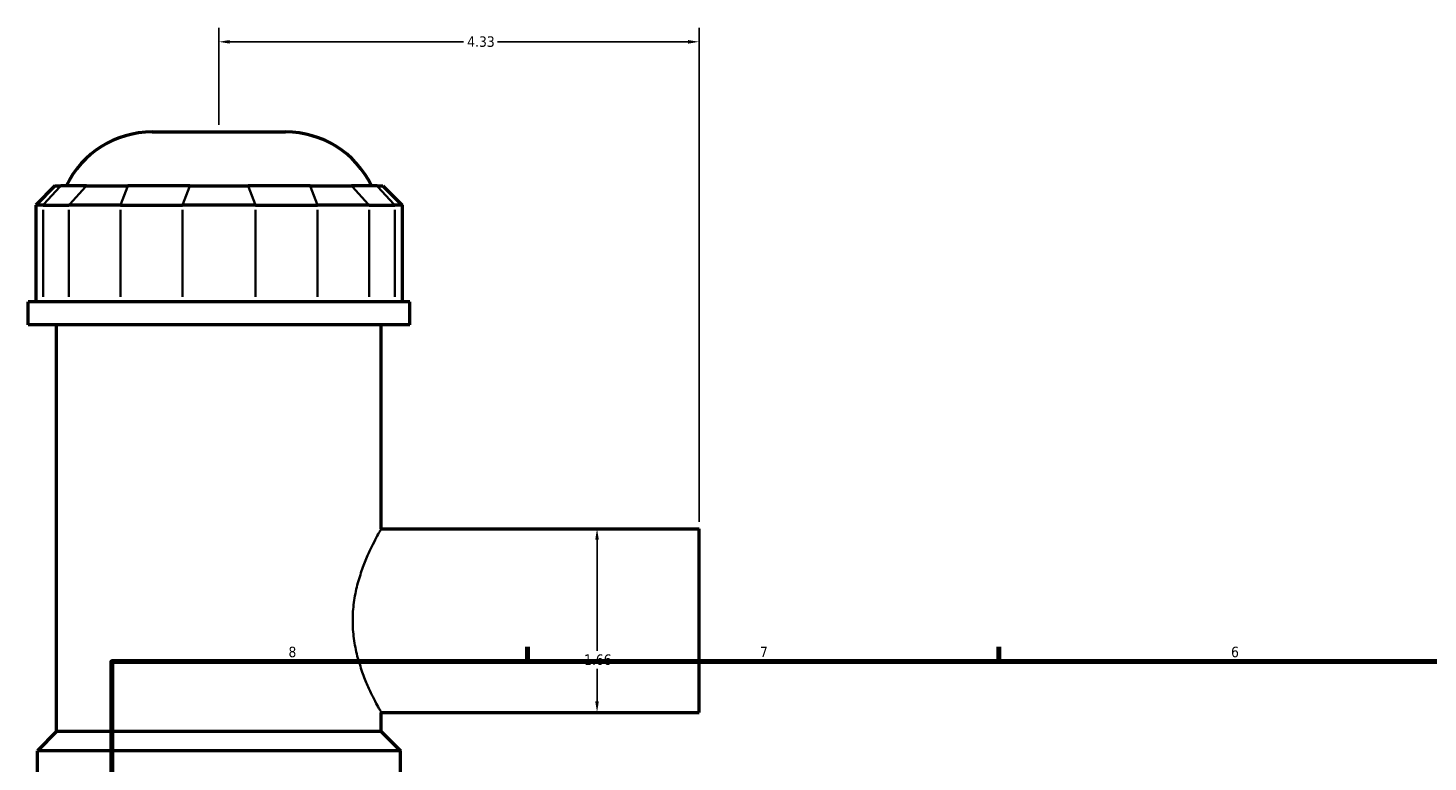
# Model space of a CAD drawing. Header units: inches. Extents: x -2 to 50.6, y -2.4 to 49.1.
# Tile 4 of 8: x -0.3 to 12.4, y 20.1 to 26.7. Entities that reach past the tile are written whole.
import ezdxf

# ---------------------------------------------------------------- set-up
doc = ezdxf.new("R2010")
doc.units = ezdxf.units.IN
doc.header["$MEASUREMENT"] = 0
for name, color, linetype, lineweight in [('Border (ANSI)', 7, 'Continuous', 70), ('Dimension (ANSI)', 7, 'Continuous', 25), ('Visible (ANSI)', 7, 'Continuous', 50), ('Visible Narrow (ANSI)', 7, 'Continuous', 35)]:
    doc.layers.add(name, color=color, linetype=linetype, lineweight=lineweight)
doc.styles.add('Note Text (ANSI)', font='tahoma.ttf')
doc.dimstyles.new('Default (ANSI)', dxfattribs={"dimtxt": 0.094488, "dimasz": 0.098425, "dimexe": 0.125, "dimexo": 0.0625, "dimgap": 0.031496, "dimtad": 0, "dimtih": 1, "dimtoh": 1, "dimrnd": 1e-08, "dimzin": 4, "dimdsep": 46, "dimtxsty": 'Note Text (ANSI)', "dimcen": 0.09, "dimdle": 0.393701, "dimclrd": 256, "dimclre": 256, "dimclrt": 5, "dimadec": 0, "dimazin": 1, "dimtfac": 1, "dimtofl": 0, "dimtmove": 0, "dimatfit": 3, "dimfxl": 1, "dimtolj": 1, "dimtzin": 4, "dimlwd": -1, "dimlwe": -1, "dimarcsym": 0})

# ---------------------------------------------------------------- blocks, each defined once
blk = doc.blocks.new('Borders Default Border')
at = {"layer": 'Border (ANSI)'}
for p, q in [((4.25, 21), (4.25, 21.134)), ((8.5, 21), (8.5, 21.134))]:
    blk.add_line(p, q, dxfattribs=at)
at = {"layer": 'Border (ANSI)', "flags": 128}
blk.add_lwpolyline([(0.5, 1), (0.5, 21), (33.5, 21), (33.5, 1), (0.5, 1)], dxfattribs=at)
at = {"layer": 'Border (ANSI)', "color": 5, "true_color": 0x0000ff, "char_height": 0.0945, "attachment_point": 7, "style": 'Note Text (ANSI)'}
for s, insert in [('8', (2.094, 21.038)), ('7', (6.346, 21.04)), ('6', (10.595, 21.038))]:
    blk.add_mtext(s, dxfattribs=dict(at, insert=insert))
blk = doc.blocks.new('*D6')
at = {"layer": 'Defpoints', "color": 0, "transparency": 16777216}
for p in [(5.797, 26.593), (1.467, 25.78), (5.797, 22.199)]:
    blk.add_point(p, dxfattribs=at)
at = {"layer": 'Dimension (ANSI)', "transparency": 16777216}
for p, q in [((1.467, 25.843), (1.467, 26.718)), ((5.797, 22.262), (5.797, 26.718)), ((1.565, 26.593), (3.674, 26.593)), ((5.698, 26.593), (3.979, 26.593))]:
    blk.add_line(p, q, dxfattribs=at)
for points in [[(1.565, 26.609), (1.565, 26.576), (1.467, 26.593)], [(5.698, 26.609), (5.698, 26.576), (5.797, 26.593)]]:
    blk.add_solid(points, dxfattribs=at)
at = {"layer": 'Dimension (ANSI)', "color": 5, "transparency": 16777216, "insert": (3.706, 26.642), "char_height": 0.0945, "attachment_point": 1, "style": 'Note Text (ANSI)'}
blk.add_mtext('\\A1;4.33', dxfattribs=at)
blk = doc.blocks.new('*D9')
at = {"layer": 'Defpoints', "color": 0, "transparency": 16777216}
for p in [(4.877, 22.199), (4.877, 20.542), (4.877, 20.542)]:
    blk.add_point(p, dxfattribs=at)
at = {"layer": 'Dimension (ANSI)', "transparency": 16777216}
for p, q in [((4.877, 22.101), (4.877, 21.097)), ((4.877, 20.64), (4.877, 20.935))]:
    blk.add_line(p, q, dxfattribs=at)
for points in [[(4.861, 22.101), (4.893, 22.101), (4.877, 22.199)], [(4.861, 20.64), (4.893, 20.64), (4.877, 20.542)]]:
    blk.add_solid(points, dxfattribs=at)
at = {"layer": 'Dimension (ANSI)', "color": 5, "transparency": 16777216, "insert": (4.76, 21.065), "char_height": 0.0945, "attachment_point": 1, "style": 'Note Text (ANSI)'}
blk.add_mtext('\\A1;1.66', dxfattribs=at)

msp = doc.modelspace()

# ---------------------------------------------------------------- linework, layer by layer
at = {"layer": 'Visible (ANSI)'}
for p, q in [((0.865, 25.78), (2.068, 25.78)), ((-0.012, 25.292), (-0.184, 25.12)), ((-0.012, 25.292), (0.04, 25.292)), ((0.272, 25.292), (0.04, 25.292)), ((0.272, 25.292), (0.645, 25.292)), ((1.203, 25.292), (0.645, 25.292)), ((1.203, 25.292), (1.73, 25.292)), ((2.289, 25.292), (1.73, 25.292)), ((2.289, 25.292), (2.662, 25.292)), ((2.893, 25.292), (2.662, 25.292)), ((2.893, 25.292), (2.946, 25.292)), ((2.946, 25.292), (3.118, 25.12)), ((-0.119, 25.12), (-0.184, 25.12)), ((-0.184, 25.12), (-0.184, 24.247)), ((-0.119, 25.12), (0.113, 25.12)), ((0.579, 25.12), (0.113, 25.12)), ((0.579, 25.12), (1.137, 25.12)), ((1.796, 25.12), (1.137, 25.12)), ((1.796, 25.12), (2.355, 25.12)), ((2.821, 25.12), (2.355, 25.12)), ((2.821, 25.12), (3.052, 25.12)), ((3.118, 25.12), (3.052, 25.12)), ((3.118, 25.12), (3.118, 24.247)), ((3.189, 24.247), (-0.255, 24.247)), ((-0.255, 24.038), (-0.255, 24.247)), ((3.189, 24.038), (3.189, 24.247)), ((3.189, 24.038), (-0.255, 24.038)), ((0.003, 20.368), (0.003, 24.038)), ((2.931, 22.199), (2.931, 24.038)), ((2.931, 22.199), (5.797, 22.199)), ((5.797, 20.542), (5.797, 22.199)), ((2.931, 20.368), (2.931, 20.542)), ((2.931, 20.542), (5.797, 20.542)), ((0.003, 20.368), (-0.169, 20.196)), ((2.931, 20.368), (0.003, 20.368)), ((2.931, 20.368), (3.103, 20.196)), ((3.103, 20.196), (-0.169, 20.196)), ((-0.169, 19.699), (-0.169, 20.196)), ((3.103, 19.699), (3.103, 20.196))]:
    msp.add_line(p, q, dxfattribs=at)
for centre, start, end in [((0.865, 24.919), 90, 154.3197), ((2.068, 24.919), 25.6803, 90)]:
    msp.add_arc(centre, 0.861, start, end, dxfattribs=at)
at = {"layer": 'Visible Narrow (ANSI)'}
for p, q in [((0.032, 25.284), (-0.111, 25.129)), ((0.121, 25.129), (0.264, 25.284)), ((0.641, 25.284), (0.582, 25.129)), ((1.2, 25.284), (1.141, 25.129)), ((1.734, 25.284), (1.793, 25.129)), ((2.292, 25.284), (2.352, 25.129)), ((2.67, 25.284), (2.813, 25.129)), ((2.901, 25.284), (3.044, 25.129)), ((-0.119, 24.291), (-0.119, 25.077)), ((0.113, 25.077), (0.113, 24.291)), ((0.579, 24.291), (0.579, 25.077)), ((1.137, 25.077), (1.137, 24.291)), ((1.796, 24.291), (1.796, 25.077)), ((2.355, 25.077), (2.355, 24.291)), ((2.821, 24.291), (2.821, 25.077)), ((3.052, 25.077), (3.052, 24.291))]:
    msp.add_line(p, q, dxfattribs=at)
msp.add_open_spline([(2.931, 20.542), (2.931, 20.542), (2.928, 20.547), (2.916, 20.568), (2.906, 20.585), (2.884, 20.627), (2.87, 20.654), (2.84, 20.714), (2.824, 20.748), (2.792, 20.821), (2.776, 20.861), (2.744, 20.951), (2.728, 20.999), (2.702, 21.101), (2.691, 21.154), (2.677, 21.262), (2.673, 21.317), (2.673, 21.424), (2.677, 21.479), (2.691, 21.587), (2.702, 21.64), (2.728, 21.742), (2.744, 21.79), (2.776, 21.879), (2.792, 21.92), (2.824, 21.992), (2.84, 22.026), (2.87, 22.087), (2.884, 22.113), (2.906, 22.156), (2.916, 22.172), (2.928, 22.194), (2.931, 22.199), (2.931, 22.199)], degree=3, knots=[3.258711, 3.258711, 3.258711, 3.258711, 3.665056, 3.665056, 4.0714, 4.0714, 4.477745, 4.477745, 4.884089, 4.884089, 5.292423, 5.292423, 5.700756, 5.700756, 6.109089, 6.109089, 6.517423, 6.517423, 6.925756, 6.925756, 7.33409, 7.33409, 7.742423, 7.742423, 8.150756, 8.150756, 8.557101, 8.557101, 8.963445, 8.963445, 9.36979, 9.36979, 9.776134, 9.776134, 9.776134, 9.776134], dxfattribs=at)

# ---------------------------------------------------------------- block references
msp.add_blockref('Borders Default Border', (0, 0))

# ---------------------------------------------------------------- dimensions: what is measured, and where the dimension line sits
at = {"layer": 'Dimension (ANSI)'}
for base, p1, p2, angle, override, picture, middle in [((5.797, 26.593), (1.467, 25.78), (5.797, 22.199), 180, {"dimgap": 0.031496, "dimtih": 0, "dimtoh": 0, "dimdec": 2, "dimtol": 0, "dimlim": 0, "dimtp": 0, "dimtm": 0, "dimtdec": 2, "dimatfit": 1}, '*D6', (3.827, 26.593)), ((4.877, 20.542), (4.877, 22.199), (4.877, 20.542), 270, {"dimgap": 0.031496, "dimdec": 2, "dimse1": 1, "dimse2": 1, "dimtol": 0, "dimlim": 0, "dimtp": 0, "dimtm": 0, "dimtdec": 2, "dimatfit": 1}, '*D9', (4.877, 21.016))]:
    dim = msp.add_linear_dim(base=base, p1=p1, p2=p2, angle=angle, dimstyle='Default (ANSI)', override=override, dxfattribs=at)
    dim.commit()
    dim.dimension.update_dxf_attribs({"geometry": picture, "text_midpoint": middle, "dimtype": 160})

doc.saveas('drawing.dxf')
